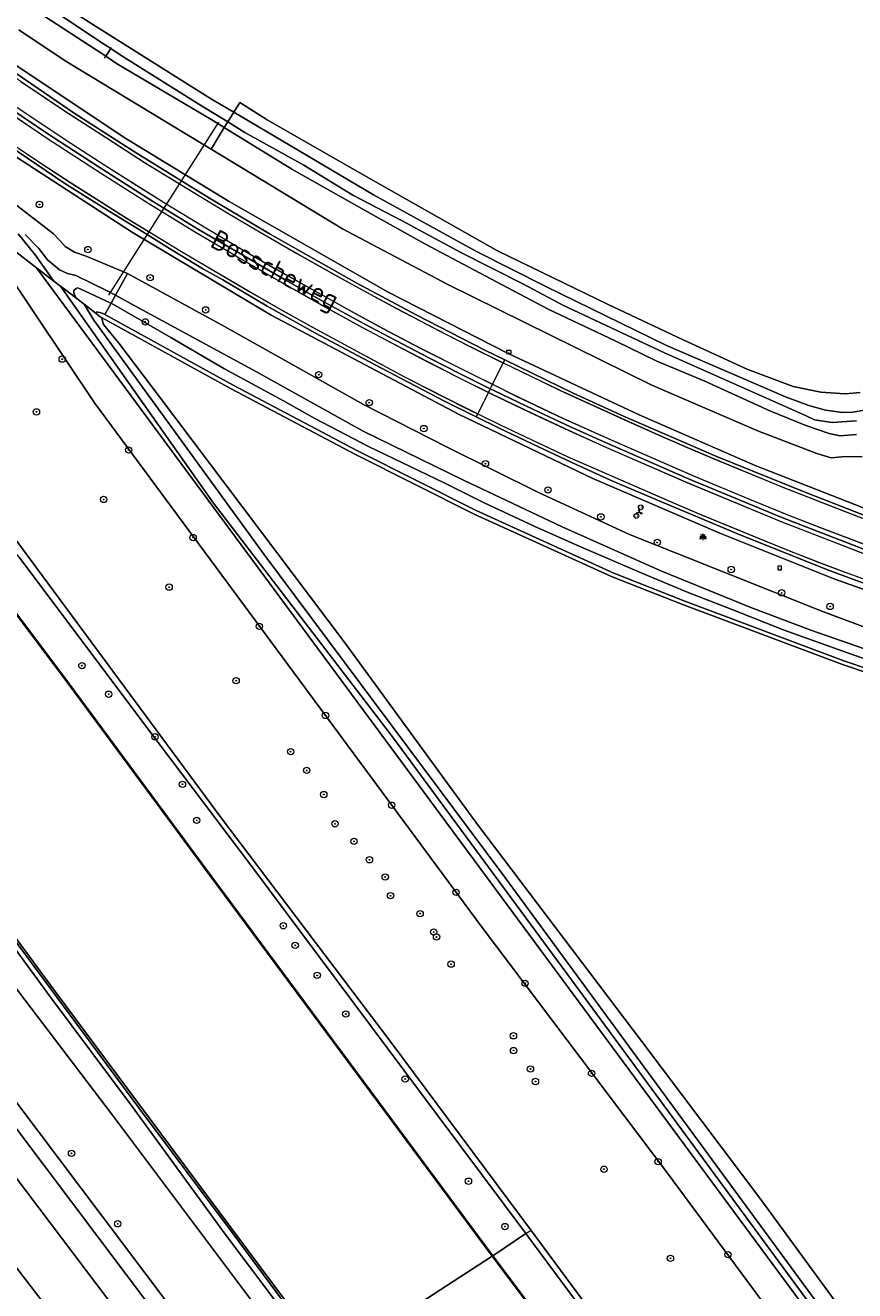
# Model space of a CAD drawing. Header units: metres. Extents: x 168032 to 180145, y 382923 to 399665.
# Tile 197 of 256: x 170911 to 171016, y 395844 to 396004. Entities that reach past the tile are written whole.
import ezdxf
from ezdxf.enums import TextEntityAlignment as Align

# ---------------------------------------------------------------- set-up
doc = ezdxf.new("R2010")
doc.units = ezdxf.units.M
doc.linetypes.add('VW-3-3_STREEP', pattern=[6, 3, -3])
doc.layers.get('0').update_dxf_attribs({"color": 8, "lineweight": 18})
for name, color, linetype, lineweight in [('B-WE-GK-BESCHOEIING_DAMWAND-G', 8, 'GK-BESCHOEIING', 18), ('B-WE-GR-BEPLANTING_CULTUUR_BOSPLANTSOEN-GV', 8, 'Continuous', 18), ('B-WE-GR-BOOM-S', 8, 'Continuous', 18), ('B-WE-GR-BOUWLAND-GV', 8, 'Continuous', 18), ('B-WE-GR-GRAS-GV', 8, 'Continuous', 18), ('B-WE-GW-TALUD_KRUIN-G', 8, 'Continuous', 18), ('B-WE-IE-MEUBILAIR_WEGMEUBILAIR-S', 8, 'Continuous', 25), ('B-WE-IE-MEUBILAIR_WEGMEUBILAIR_PAAL-S', 8, 'Continuous', 18), ('B-WE-IE-MEUBILAIR_WEGMEUBILAIR_VERKEERSBORD-S', 8, 'Continuous', 18), ('B-WE-IE-TERREINAFSCHEIDING_KUNSTMATIG_MUUR-GV', 8, 'Continuous', 18), ('B-WE-KL-ET_LS_OV_LICHTMAST-S', 8, 'Continuous', 18), ('B-WE-KW-KUNSTWERK_DUIKER-G', 8, 'Continuous', 18), ('B-WE-KW-KUNSTWERK_STUW-G', 8, 'Continuous', 18), ('B-WE-OG-TERREIN_CULTUURSCHEIDING-GV', 8, 'Continuous', 18), ('B-WE-OG-TOPOGRAFIE-T18', 8, 'Continuous', 18), ('B-WE-OG-WATER-GV', 8, 'Continuous', 18), ('B-WE-OG-WATER_SLOOT-GV', 8, 'Continuous', 18), ('B-WE-OG-WEG-GV', 8, 'Continuous', 18), ('B-WE-VH-VERHARDING_ASFALT-GV', 8, 'Continuous', 18), ('B-WE-VH-VERHARDING_GRASBETONSTEEN-GV', 8, 'Continuous', 18), ('B-WE-VW-MARKERING_LANGS_STREEP_33-G', 8, 'VW-3-3_STREEP', 13), ('B-WE-VW-MARKERING_LANGS_STREEP_DOORGETROKKEN_3X015-G', 8, 'Continuous', 13), ('B-WE-VW-MARKERING_PICTOGRAM-G', 8, 'Continuous', 18)]:
    doc.layers.add(name, color=color, linetype=linetype, lineweight=lineweight)
doc.styles.add('NLCS-ISO', font='NLCS-ISO.ttf')
doc.styles.add('NLCS-ISO-M200-T18', font='NLCS-ISO.ttf', dxfattribs={"height": 0.36})
doc.linetypes.add('GK-BESCHOEIING', pattern='A,30,-5,[1,NLCS.SHX,S=1,R=0,X=0,Y=0],-5', length=40)

# ---------------------------------------------------------------- blocks, each defined once
blk = doc.blocks.new('SIE-WEG_VERKEERSBORD-SO')
at = {"color": 0, "linetype": 'ByBlock', "lineweight": 18}
blk.add_lwpolyline([(-1.125, -1.125), (1.125, -1.125), (1.125, 1.125), (-1.125, 1.125)], close=True, dxfattribs=at)
at = {"color": 0, "linetype": 'ByBlock', "lineweight": 18, "style": 'NLCS-ISO'}
blk.add_text('vb', height=1.5, dxfattribs=at).set_placement((0, 0), align=Align.MIDDLE_CENTER)
blk = doc.blocks.new('SIE-WEG_VERKEERSBORD_WEGWIJZER-SO')
at = {"linetype": 'ByBlock', "lineweight": 18}
h = blk.add_hatch(color=0, dxfattribs=at)
h.dxf.hatch_style = 1
h.paths.add_polyline_path([(0.5, 1), (0, 2), (-0.5, 1)])
h = blk.add_hatch(color=0, dxfattribs=at)
h.dxf.hatch_style = 1
h.paths.add_polyline_path([(-1.38, -0.22), (-2, -1.15), (-0.88, -1.09)])
h = blk.add_hatch(color=0, dxfattribs=at)
h.dxf.hatch_style = 1
h.paths.add_polyline_path([(1.38, -0.22), (2, -1.15), (0.88, -1.09)])
at = {"color": 0, "linetype": 'ByBlock', "lineweight": 18}
for points in [[(-1.13, -0.65), (0, 0)], [(0, 1), (0, 0)], [(1.13, -0.65), (0, 0)]]:
    blk.add_lwpolyline(points, dxfattribs=at)
for points in [[(0.5, 1), (0, 2), (-0.5, 1)], [(-1.38, -0.22), (-2, -1.15), (-0.88, -1.09)], [(1.38, -0.22), (2, -1.15), (0.88, -1.09)]]:
    blk.add_lwpolyline(points, close=True, dxfattribs=at)
blk = doc.blocks.new('SKL-ET_OV_LICHTMAST-SO')
at = {"color": 0, "linetype": 'ByBlock', "lineweight": 18}
for points in [[(-1.25, 0), (-2, 0)], [(-1.41, 1.41), (-0.88, 0.88)], [(0, 2), (0, 1.25)], [(0.88, 0.88), (1.41, 1.41)], [(2, 0), (1.25, 0)], [(-1.41, -1.41), (-0.88, -0.88)], [(0, -1.25), (0, -2)], [(0.88, -0.88), (1.41, -1.41)]]:
    blk.add_lwpolyline(points, dxfattribs=at)
blk.add_circle((0, 0), 1, dxfattribs=at)
blk = doc.blocks.new('SIE-WEG_PAAL_VERKEERSBORD-SO')
at = {"color": 0, "linetype": 'ByBlock', "lineweight": 18}
blk.add_circle((0, 0), 1.5, dxfattribs=at)
at = {"color": 0, "linetype": 'ByBlock', "lineweight": 18, "style": 'NLCS-ISO'}
blk.add_text('vb', height=1.5, dxfattribs=at).set_placement((0, 0.13), align=Align.MIDDLE_CENTER)
blk = doc.blocks.new('SIE-WEG_PAAL_HECTOMETERPAAL-SO')
at = {"color": 0, "linetype": 'ByBlock', "lineweight": 18}
blk.add_lwpolyline([(-1.44375, -0.94375), (1.44375, -0.94375), (1.44375, 0.94375), (-1.44375, 0.94375)], close=True, dxfattribs=at)
at = {"color": 0, "linetype": 'ByBlock', "lineweight": 18, "style": 'NLCS-ISO'}
blk.add_text('hm', height=1.5, dxfattribs=at).set_placement((0, 0), align=Align.MIDDLE_CENTER)
at = {"style": 'NLCS-ISO'}
blk.add_attdef('WAARDE', (2.13125, -1.69375), '', height=1.5, dxfattribs=at)
blk = doc.blocks.new('SGR-BOOM_01-SO')
at = {"linetype": 'ByBlock', "lineweight": 18}
h = blk.add_hatch(color=0, dxfattribs=at)
h.dxf.hatch_style = 1
edge = h.paths.add_edge_path()
edge.add_arc((0, 0), 0.25, 0, 360)
at = {"color": 0, "linetype": 'ByBlock', "lineweight": 18}
for radius in [2, 0.25]:
    blk.add_circle((0, 0), radius, dxfattribs=at)

msp = doc.modelspace()

# ---------------------------------------------------------------- linework, layer by layer
at = {"layer": 'B-WE-GK-BESCHOEIING_DAMWAND-G', "flags": 128}
for points in [[(170871.488, 395982.546), (170873.873, 395979.187), (170878.743, 395972.214), (170883.938, 395964.464), (170889, 395957.76), (170901.04, 395941.648), (170916.888, 395920.541), (170935.524, 395895.285), (170954.82, 395869.299), (170970.209, 395848.523)], [(170970.249, 395848.469), (170973.016, 395844.783), (171011.011, 395793.953), (171049.789, 395742.203), (171084.724, 395695.068), (171120.387, 395646.966), (171162.877, 395589.565), (171191.042, 395551.674)]]:
    msp.add_lwpolyline(points, dxfattribs=at)
at = {"layer": 'B-WE-GR-BEPLANTING_CULTUUR_BOSPLANTSOEN-GV', "flags": 128}
for points in [[(171152.291, 395647.105), (171151.873, 395647.101), (171150.076, 395647.964), (171145.526, 395652.321), (171092.912, 395723.095), (171066.383, 395758.657), (170992.284, 395858.947), (170968.786, 395890.088), (170920.096, 395956.012), (170908.713, 395973.007), (170904.53, 395978.374), (170902.57, 395980.852)], [(170890.104, 395965.859), (170912.917, 395935.062), (170936.054, 395903.73), (170957.317, 395875.595), (170975.084, 395851.745), (170988.31, 395833.853), (171011.367, 395802.683), (171037.544, 395767.595), (171065.311, 395730.097), (171089.875, 395697.03), (171115.95, 395662.315), (171147.947, 395619.424), (171159.671, 395603.725)]]:
    msp.add_lwpolyline(points, dxfattribs=at)
at = {"layer": 'B-WE-GR-BOUWLAND-GV', "flags": 128}
for points in [[(170915.626, 396006.338), (170921.831, 396002.44), (170923.973, 396001.094), (170934.847, 395994.263), (170937.622, 395992.621), (170938.404, 395993.843), (170941.833, 395991.649), (170949.598, 395987.214), (170956.143, 395983.475), (170970.834, 395975.16), (170984.723, 395968.427), (170994.236, 395963.926), (171002.394, 395960.197), (171008.071, 395958.045), (171011.597, 395957.346), (171014.648, 395957.122), (171016.544, 395957.319)], [(171030.475, 395917.559), (171014.305, 395923.035), (170994.27, 395930.548), (170985.314, 395934.086), (170967.929, 395941.991), (170952.977, 395949.504), (170937.308, 395957.773), (170920.983, 395966.761), (170921.238, 395965.845), (170923.166, 395963.534), (170928.274, 395956.754), (170951.519, 395925.9), (170968.34, 395902.858), (170989.035, 395875.558), (171004.024, 395855.635), (171070.514, 395764.645)]]:
    msp.add_lwpolyline(points, dxfattribs=at)
at = {"layer": 'B-WE-GR-GRAS-GV', "flags": 128}
for points in [[(170910.6, 395936.549), (170926.704, 395915.1), (170939.891, 395897.574), (170963.378, 395866.118), (170974.42, 395851.352), (170975.084, 395851.745), (170957.317, 395875.595), (170936.054, 395903.73), (170912.917, 395935.062), (170890.104, 395965.859)], [(170901.082, 395941.676), (170916.928, 395920.571), (170935.564, 395895.315), (170954.86, 395869.329), (170970.249, 395848.553), (170974.42, 395851.352), (170963.378, 395866.118), (170939.891, 395897.574), (170926.704, 395915.1), (170910.6, 395936.549)], [(170904.907, 395889.172), (170922.347, 395866.253), (170943.159, 395838.525), (170943.743, 395837.639), (170948.956, 395834.805), (170936.533, 395851.251), (170924.84, 395867.365), (170914.554, 395881.14), (170902.984, 395896.931)]]:
    msp.add_lwpolyline(points, dxfattribs=at)
for points in [[(170948.956, 395834.805), (170949.288, 395835.478), (170937.425, 395851.462), (170925.663, 395867.189), (170915.213, 395881.307), (170903.569, 395897.033), (170893.228, 395911.028), (170886.478, 395920.214), (170886.56, 395919.361), (170892.521, 395910.964), (170902.984, 395896.931), (170914.554, 395881.14), (170924.84, 395867.365), (170936.533, 395851.251)], [(170970.249, 395848.553), (170973.056, 395844.813), (171011.051, 395793.983), (171049.829, 395742.233), (171084.764, 395695.098), (171120.427, 395646.996), (171162.917, 395589.595), (171191.082, 395551.704), (171195.332, 395554.649), (171179.497, 395575.762), (171158.037, 395604.562), (171132.56, 395638.97), (171115.614, 395661.577), (171090.391, 395695.111), (171074.492, 395716.686), (171063.498, 395731.722), (171041.539, 395761.02), (171020.38, 395789.385), (171001.244, 395815.148), (170974.42, 395851.352)], [(170974.42, 395851.352), (171001.244, 395815.148), (171020.38, 395789.385), (171041.539, 395761.02), (171063.498, 395731.722), (171074.492, 395716.686), (171090.391, 395695.111), (171115.614, 395661.577), (171132.56, 395638.97), (171158.037, 395604.562), (171179.497, 395575.762), (171195.332, 395554.649), (171195.974, 395555.004), (171176.874, 395580.688), (171159.671, 395603.725), (171147.947, 395619.424), (171115.95, 395662.315), (171089.875, 395697.03), (171065.311, 395730.097), (171037.544, 395767.595), (171011.367, 395802.683), (170988.31, 395833.853), (170975.084, 395851.745)]]:
    msp.add_lwpolyline(points, close=True, dxfattribs=at)
at = {"layer": 'B-WE-GW-TALUD_KRUIN-G', "flags": 128}
for points in [[(170974.42, 395851.352), (170963.378, 395866.118), (170939.891, 395897.574), (170926.704, 395915.1), (170910.6, 395936.549), (170904.184, 395944.267), (170890.795, 395961.964), (170881.278, 395975.658), (170875.32, 395984.717), (170874.984, 395985.179)], [(171195.332, 395554.649), (171179.497, 395575.762), (171158.037, 395604.562), (171132.56, 395638.97), (171115.614, 395661.577), (171090.391, 395695.111), (171074.492, 395716.686), (171063.498, 395731.722), (171041.539, 395761.02), (171020.38, 395789.385), (171001.244, 395815.148), (170974.42, 395851.352)]]:
    msp.add_lwpolyline(points, dxfattribs=at)
at = {"layer": 'B-WE-IE-TERREINAFSCHEIDING_KUNSTMATIG_MUUR-GV', "flags": 128}
for points in [[(170871.4, 395982.594), (170871.423, 395982.551), (170873.832, 395979.158), (170878.702, 395972.186), (170883.897, 395964.435), (170888.96, 395957.73), (170901, 395941.618), (170916.848, 395920.511), (170935.484, 395895.255), (170954.78, 395869.269), (170970.169, 395848.493), (170970.249, 395848.553), (170954.86, 395869.329), (170935.564, 395895.315), (170916.928, 395920.571), (170901.082, 395941.676), (170889.04, 395957.79), (170883.979, 395964.493), (170878.784, 395972.242), (170873.914, 395979.216), (170871.532, 395982.57)], [(170885.722, 395921.22), (170886.478, 395920.214), (170893.228, 395911.028), (170903.569, 395897.033), (170915.213, 395881.307), (170925.663, 395867.189), (170937.425, 395851.462), (170949.288, 395835.478), (170949.546, 395835.374), (170949.804, 395835.271), (170937.285, 395852.093), (170925.503, 395867.915), (170915.157, 395881.842), (170904.117, 395896.805), (170893.11, 395911.74), (170886.475, 395920.717), (170881.949, 395926.657), (170881.892, 395926.236)], [(170970.169, 395848.493), (170972.976, 395844.753), (171010.971, 395793.923), (171049.749, 395742.173), (171084.684, 395695.038), (171120.347, 395646.936), (171162.837, 395589.535), (171191.002, 395551.644), (171191.082, 395551.704), (171162.917, 395589.595), (171120.427, 395646.996), (171084.764, 395695.098), (171049.829, 395742.233), (171011.051, 395793.983), (170973.056, 395844.813), (170970.249, 395848.553)]]:
    msp.add_lwpolyline(points, close=True, dxfattribs=at)
at = {"layer": 'B-WE-KW-KUNSTWERK_DUIKER-G', "flags": 128}
msp.add_lwpolyline([(170935.718, 395991.359), (170921.844, 395969.555)], dxfattribs=at)
at = {"layer": 'B-WE-KW-KUNSTWERK_STUW-G', "flags": 128}
msp.add_lwpolyline([(170921.358, 395999.417), (170922.231, 396000.778)], dxfattribs=at)
at = {"layer": 'B-WE-OG-TERREIN_CULTUURSCHEIDING-GV', "flags": 128}
for points in [[(170891.35, 395892.976), (170929.131, 395842.811), (170939.303, 395829.487), (170960, 395801.807), (170970.055, 395788.243), (170990.988, 395759.886), (171012.451, 395731.663), (171021.143, 395720.443), (171033.605, 395704.041), (171054.275, 395676.41), (171086.823, 395632.931), (171104.845, 395608.933), (171124.002, 395582.964)], [(171048.443, 395697.958), (171021.112, 395734.562), (170993.833, 395771.09), (170965.928, 395808.798), (170947.19, 395832.408), (170943.743, 395837.639), (170943.159, 395838.525), (170922.347, 395866.253), (170904.907, 395889.172)]]:
    msp.add_lwpolyline(points, dxfattribs=at)
at = {"layer": 'B-WE-OG-WATER-GV', "flags": 128}
for points in [[(170904.117, 395896.805), (170915.157, 395881.842), (170925.503, 395867.915), (170937.285, 395852.093), (170949.804, 395835.271), (170970.169, 395848.493), (170954.78, 395869.269), (170935.484, 395895.255), (170916.848, 395920.511), (170901, 395941.618)], [(171191.002, 395551.644), (171162.837, 395589.535), (171120.347, 395646.936), (171084.684, 395695.038), (171049.749, 395742.173), (171010.971, 395793.923), (170972.976, 395844.753), (170970.169, 395848.493), (170949.804, 395835.271), (170961.771, 395819.237), (170972.768, 395804.321), (170985.333, 395787.318), (170997.218, 395771.351), (171009.089, 395755.376), (171021.809, 395738.224), (171035.137, 395720.218), (171047.728, 395703.261), (171058.89, 395688.228), (171070.881, 395672.098), (171084.144, 395654.216), (171098.255, 395635.178), (171109.983, 395619.429), (171122.73, 395602.295), (171135.995, 395584.364)]]:
    msp.add_lwpolyline(points, dxfattribs=at)
at = {"layer": 'B-WE-OG-WATER_SLOOT-GV', "flags": 128}
for points in [[(170921.521, 395999.671), (170922.131, 396000.622), (170920.89, 396001.44), (170913.298, 396006.505), (170912.93, 396006.462), (170912.676, 396006.266), (170912.566, 396005.94), (170912.635, 396005.631), (170913.001, 396005.197), (170920.323, 396000.469)], [(170921.521, 395999.671), (170922.882, 395998.763), (170935.066, 395991.512), (170936.436, 395990.666), (170936.874, 395991.389), (170933.251, 395993.61), (170923.457, 395999.747), (170922.131, 396000.622)], [(170917.51, 395970.157), (170917.477, 395969.754), (170917.8, 395969.225), (170917.892, 395969.098), (170918.78, 395968.416), (170920.303, 395967.248), (170920.382, 395967.45), (170921.065, 395967.287), (170921.391, 395967.107), (170922.178, 395968.538), (170922.139, 395968.561), (170918.904, 395970.067), (170917.992, 395970.473), (170917.797, 395970.416)]]:
    msp.add_lwpolyline(points, close=True, dxfattribs=at)
for points in [[(170913.298, 396006.505), (170920.89, 396001.44), (170922.131, 396000.622), (170923.457, 395999.747), (170933.251, 395993.61), (170936.874, 395991.389), (170937.622, 395992.621), (170934.847, 395994.263), (170923.973, 396001.094), (170921.831, 396002.44), (170915.626, 396006.338)], [(170910.544, 396003.005), (170916.41, 395999.091), (170933.523, 395988.706), (170934.783, 395987.941), (170936.436, 395990.666), (170935.066, 395991.512), (170922.882, 395998.763), (170921.521, 395999.671), (170920.323, 396000.469), (170913.001, 396005.197)], [(171016.055, 395953.71), (171012.993, 395953.507), (171010.785, 395953.864), (171009.639, 395954.404), (170991.891, 395962.297), (170979.093, 395968.298), (170974.134, 395970.961), (170966.226, 395974.922), (170958.831, 395978.922), (170952.623, 395982.17), (170946.457, 395985.928), (170939.03, 395990.067), (170936.874, 395991.389), (170936.436, 395990.666), (170944.928, 395985.414), (170954.092, 395980.282), (170961.71, 395976.033), (170968.571, 395972.372), (170977.213, 395967.78), (170985.681, 395963.806), (170990.919, 395961.249), (170996.949, 395958.734), (171005.153, 395954.979), (171009.699, 395953.131), (171012.613, 395952.145), (171014.003, 395951.833), (171016.053, 395952.024)], [(171017.074, 395955.078), (171015.596, 395954.81), (171014.293, 395954.775), (171012.18, 395955.054), (171010.068, 395955.672), (171007.119, 395956.748), (170992.048, 395963.262), (170976.952, 395970.634), (170968.211, 395975.073), (170955.217, 395982.208), (170937.622, 395992.621), (170936.874, 395991.389), (170939.03, 395990.067), (170946.457, 395985.928), (170952.623, 395982.17), (170958.831, 395978.922), (170966.226, 395974.922), (170974.134, 395970.961), (170979.093, 395968.298), (170991.891, 395962.297), (171009.639, 395954.404), (171010.785, 395953.864), (171012.993, 395953.507), (171016.055, 395953.71)], [(171016.053, 395952.024), (171014.003, 395951.833), (171012.613, 395952.145), (171009.699, 395953.131), (171005.153, 395954.979), (170996.949, 395958.734), (170990.919, 395961.249), (170985.681, 395963.806), (170977.213, 395967.78), (170968.571, 395972.372), (170961.71, 395976.033), (170954.092, 395980.282), (170944.928, 395985.414), (170936.436, 395990.666), (170934.783, 395987.941), (170951.32, 395977.912), (170964.577, 395970.885), (170990.289, 395958.243), (171003.724, 395952.437), (171011.082, 395949.627), (171012.888, 395949.064), (171014.202, 395949.214), (171016.769, 395949.233)], [(170911.372, 395977.207), (170913.063, 395975.456), (170914.174, 395974.004), (170915.68, 395972.737), (170916.703, 395972.272), (170917.732, 395972.057), (170919.635, 395971.111), (170921.761, 395970.086), (170922.737, 395969.552), (170924.234, 395972.273), (170919.033, 395974.472), (170917.576, 395974.976), (170916.415, 395975.682), (170915.711, 395976.438), (170914.929, 395977.285), (170899.136, 395989.454)], [(170904.498, 395979.373), (170912.797, 395973.007), (170914.979, 395971.333), (170912.616, 395974.638), (170910.496, 395977.269)], [(170910.496, 395977.269), (170912.616, 395974.638), (170914.979, 395971.333), (170915.809, 395970.696), (170917.138, 395969.677), (170917.892, 395969.098), (170917.8, 395969.225), (170917.477, 395969.754), (170917.51, 395970.157), (170917.797, 395970.416), (170917.992, 395970.473), (170918.904, 395970.067), (170922.139, 395968.561), (170922.178, 395968.538), (170922.737, 395969.552), (170921.761, 395970.086), (170919.635, 395971.111), (170917.732, 395972.057), (170916.703, 395972.272), (170915.68, 395972.737), (170914.174, 395974.004), (170913.063, 395975.456), (170911.372, 395977.207)], [(171031.052, 395814.145), (171007.962, 395845.511), (170979.598, 395884.097), (170957.642, 395913.912), (170935.096, 395943.378), (170915.809, 395970.696), (170914.979, 395971.333), (170912.797, 395973.007), (171149.78, 395652.173)], [(171026.839, 395924.101), (171011.696, 395929.747), (170987.47, 395939.422), (170976.004, 395944.684), (170964.529, 395950.431), (170953.965, 395955.808), (170936.451, 395965.612), (170924.234, 395972.273), (170922.737, 395969.552), (170924.713, 395968.471), (170940.504, 395959.91), (170953.952, 395952.427), (170966.575, 395946.252), (170979.017, 395940.388), (170991.441, 395934.844), (171002.774, 395930.203), (171010.314, 395927.355), (171021.657, 395923.403)], [(171017.808, 395833.5), (170971.403, 395896.73), (170941.401, 395936.953), (170920.003, 395966.421), (170918.78, 395968.416), (170917.892, 395969.098), (170917.138, 395969.677), (170915.809, 395970.696), (170935.096, 395943.378), (170957.642, 395913.912), (170979.598, 395884.097), (171007.962, 395845.511), (171031.052, 395814.145)], [(171021.657, 395923.403), (171010.314, 395927.355), (171002.774, 395930.203), (170991.441, 395934.844), (170979.017, 395940.388), (170966.575, 395946.252), (170953.952, 395952.427), (170940.504, 395959.91), (170924.713, 395968.471), (170922.737, 395969.552), (170922.178, 395968.538), (170929.692, 395964.223), (170936.376, 395960.341), (170943.903, 395956.236), (170947.838, 395954.024), (170954.708, 395950.471), (170964.147, 395945.916), (170969.191, 395943.403), (170975.452, 395940.454), (170981.234, 395937.917), (170989.257, 395934.458), (170994.639, 395932.206), (171000.484, 395929.901), (171006.965, 395927.362), (171014.944, 395924.485), (171019.631, 395922.884)], [(171070.514, 395764.645), (171004.024, 395855.635), (170989.035, 395875.558), (170968.34, 395902.858), (170951.519, 395925.9), (170928.274, 395956.754), (170923.166, 395963.534), (170921.238, 395965.845), (170920.983, 395966.761), (170920.824, 395966.849), (170920.303, 395967.248), (170918.78, 395968.416), (170920.003, 395966.421), (170941.401, 395936.953), (170971.403, 395896.73), (171017.808, 395833.5)], [(171019.631, 395922.884), (171014.944, 395924.485), (171006.965, 395927.362), (171000.484, 395929.901), (170994.639, 395932.206), (170989.257, 395934.458), (170981.234, 395937.917), (170975.452, 395940.454), (170969.191, 395943.403), (170964.147, 395945.916), (170954.708, 395950.471), (170947.838, 395954.024), (170943.903, 395956.236), (170936.376, 395960.341), (170929.692, 395964.223), (170922.178, 395968.538), (170921.391, 395967.107), (170937.546, 395958.213), (170953.206, 395949.949), (170968.144, 395942.442), (170985.51, 395934.547), (170994.45, 395931.014), (171014.473, 395923.506), (171030.629, 395918.035)], [(170969.881, 395765.852), (170922.11, 395831.608), (170883.763, 395881.498)]]:
    msp.add_lwpolyline(points, dxfattribs=at)
at = {"layer": 'B-WE-OG-WEG-GV', "flags": 128}
for points in [[(171016.769, 395949.233), (171014.202, 395949.214), (171012.888, 395949.064), (171011.082, 395949.627), (171003.724, 395952.437), (170990.289, 395958.243), (170964.577, 395970.885), (170951.32, 395977.912), (170934.783, 395987.941), (170933.523, 395988.706), (170916.41, 395999.091), (170910.544, 396003.005)], [(170909.923, 395998.691), (170923.828, 395989.437), (170937.035, 395981.345), (170957.069, 395969.944), (170972.198, 395962.199), (170988.695, 395954.465), (171003.306, 395948.108), (171017.78, 395942.442)], [(171016.544, 395957.319), (171014.648, 395957.122), (171011.597, 395957.346), (171008.071, 395958.045), (171002.394, 395960.197), (170994.236, 395963.926), (170984.723, 395968.427), (170970.834, 395975.16), (170956.143, 395983.475), (170949.598, 395987.214), (170941.833, 395991.649), (170938.404, 395993.843), (170937.622, 395992.621), (170955.217, 395982.208), (170968.211, 395975.073), (170976.952, 395970.634), (170992.048, 395963.262), (171007.119, 395956.748), (171010.068, 395955.672), (171012.18, 395955.054), (171014.293, 395954.775), (171015.596, 395954.81), (171017.074, 395955.078)], [(170899.136, 395989.454), (170914.929, 395977.285), (170915.711, 395976.438), (170916.415, 395975.682), (170917.576, 395974.976), (170919.033, 395974.472), (170924.234, 395972.273), (170936.451, 395965.612), (170953.965, 395955.808), (170964.529, 395950.431), (170976.004, 395944.684), (170987.47, 395939.422), (171011.696, 395929.747), (171026.839, 395924.101)], [(171028.226, 395928.474), (171013.36, 395933.786), (170998.85, 395939.598), (170982.856, 395946.482), (170966.043, 395954.513), (170942.341, 395967.059), (170924.737, 395977.525), (170906.022, 395989.68)], [(171160.411, 395729.458), (171158.112, 395730.18), (171155.592, 395730.733), (171151.96, 395730.901), (171151.516, 395730.938), (171151.414, 395727.16), (171151.682, 395727.84), (171152.157, 395729.047), (171153.313, 395729.596), (171155.459, 395729.645), (171156.809, 395729.254), (171157.288, 395727.902), (171157.391, 395726.617), (171156.746, 395710.983), (171155.678, 395685.124), (171154.542, 395653.873), (171154.441, 395653.009), (171154.017, 395652.127), (171153.054, 395651.389), (171151.561, 395651.181), (171150.588, 395651.522), (171149.78, 395652.173), (170912.797, 395973.007), (170904.498, 395979.373)], [(170908.713, 395973.007), (170920.096, 395956.012), (170968.786, 395890.088), (170992.284, 395858.947), (171066.383, 395758.657), (171092.912, 395723.095), (171145.526, 395652.321), (171150.076, 395647.964), (171151.873, 395647.101), (171152.291, 395647.105)], [(171030.629, 395918.035), (171014.473, 395923.506), (170994.45, 395931.014), (170985.51, 395934.547), (170968.144, 395942.442), (170953.206, 395949.949), (170937.546, 395958.213), (170921.391, 395967.107), (170921.065, 395967.287), (170920.382, 395967.45), (170920.303, 395967.248), (170920.824, 395966.849), (170920.983, 395966.761), (170937.308, 395957.773), (170952.977, 395949.504), (170967.929, 395941.991), (170985.314, 395934.086), (170994.27, 395930.548), (171014.305, 395923.035), (171030.475, 395917.559)], [(170957.536, 395795.719), (170889.054, 395886.343), (170883.56, 395894.118), (170877.764, 395902.053), (170872.109, 395909.802)], [(171124.002, 395582.964), (171104.845, 395608.933), (171086.823, 395632.931), (171054.275, 395676.41), (171033.605, 395704.041), (171021.143, 395720.443), (171012.451, 395731.663), (170990.988, 395759.886), (170970.055, 395788.243), (170960, 395801.807), (170939.303, 395829.487), (170929.131, 395842.811), (170891.35, 395892.976)], [(170889.751, 395891.785), (170927.542, 395841.606), (170937.712, 395828.285), (170958.401, 395800.616), (170968.452, 395787.057), (170989.392, 395758.69), (171010.869, 395730.449), (171019.561, 395719.229), (171032.013, 395702.841), (171052.678, 395675.216), (171085.228, 395631.735), (171103.245, 395607.742), (171122.413, 395581.759)], [(170883.763, 395881.498), (170922.11, 395831.608), (170969.881, 395765.852), (170994.075, 395734.846)]]:
    msp.add_lwpolyline(points, dxfattribs=at)
at = {"layer": 'B-WE-VH-VERHARDING_ASFALT-GV', "flags": 128}
for points in [[(170906.174, 395995.292), (170914.452, 395989.705), (170921.125, 395985.385), (170927.209, 395981.516), (170933.171, 395977.853), (170938.251, 395974.893), (170944.008, 395971.55), (170948.993, 395968.739), (170954.059, 395965.96), (170958.055, 395963.841), (170962.3, 395961.604), (170966.307, 395959.581), (170969.937, 395957.763), (170970.218, 395958.329), (170971.562, 395961.03), (170971.757, 395961.421), (170969.251, 395962.637), (170960.598, 395967.077), (170953.152, 395971.079), (170942.206, 395977.247), (170934.558, 395981.782), (170925.116, 395987.629), (170917.549, 395992.473), (170907.628, 395999.257)], [(170906.902, 395990.017), (170916.367, 395983.618), (170922.065, 395980.048), (170926.173, 395977.521), (170929.863, 395975.237), (170933.815, 395972.851), (170936.237, 395971.474), (170941.823, 395968.175), (170947.938, 395964.793), (170953.204, 395961.948), (170957.817, 395959.544), (170964.181, 395956.194), (170968.174, 395954.221), (170968.365, 395954.605), (170969.705, 395957.298), (170969.937, 395957.763), (170966.307, 395959.581), (170962.3, 395961.604), (170958.055, 395963.841), (170954.059, 395965.96), (170948.993, 395968.739), (170944.008, 395971.55), (170938.251, 395974.893), (170933.171, 395977.853), (170927.209, 395981.516), (170921.125, 395985.385), (170914.452, 395989.705), (170906.174, 395995.292)], [(171019.243, 395940.984), (171009.669, 395944.682), (170998.34, 395949.286), (170986.726, 395954.315), (170980.379, 395957.236), (170971.757, 395961.421), (170971.562, 395961.03), (170970.218, 395958.329), (170969.937, 395957.763), (170970.469, 395957.497), (170975.379, 395955.151), (170980.051, 395952.974), (170984.85, 395950.812), (170994.899, 395946.429), (171006.679, 395941.545), (171017.402, 395937.394)], [(171017.402, 395937.394), (171006.679, 395941.545), (170994.899, 395946.429), (170984.85, 395950.812), (170980.051, 395952.974), (170975.379, 395955.151), (170970.469, 395957.497), (170969.937, 395957.763), (170969.705, 395957.298), (170968.365, 395954.605), (170968.174, 395954.221), (170971.08, 395952.786), (170976.015, 395950.441), (170980.771, 395948.211), (170985.479, 395946.104), (170991.013, 395943.719), (171000.976, 395939.536), (171012.404, 395934.949), (171014.341, 395934.255), (171021.51, 395931.608)], [(170872.109, 395909.802), (170877.764, 395902.053), (170883.56, 395894.118), (170889.054, 395886.343), (170957.536, 395795.719)], [(171103.245, 395607.742), (171085.228, 395631.735), (171052.678, 395675.216), (171032.013, 395702.841), (171019.561, 395719.229), (171010.869, 395730.449), (170989.392, 395758.69), (170968.452, 395787.057), (170958.401, 395800.616), (170937.712, 395828.285), (170927.542, 395841.606), (170889.751, 395891.785)]]:
    msp.add_lwpolyline(points, dxfattribs=at)
at = {"layer": 'B-WE-VH-VERHARDING_GRASBETONSTEEN-GV', "flags": 128}
for points in [[(170907.628, 395999.257), (170917.549, 395992.473), (170925.116, 395987.629), (170934.558, 395981.782), (170942.206, 395977.247), (170953.152, 395971.079), (170960.598, 395967.077), (170969.251, 395962.637), (170971.757, 395961.421), (170980.379, 395957.236), (170986.726, 395954.315), (170998.34, 395949.286), (171009.669, 395944.682), (171019.243, 395940.984)], [(171017.78, 395942.442), (171003.306, 395948.108), (170988.695, 395954.465), (170972.198, 395962.199), (170957.069, 395969.944), (170937.035, 395981.345), (170923.828, 395989.437), (170909.923, 395998.691)], [(171021.51, 395931.608), (171014.341, 395934.255), (171012.404, 395934.949), (171000.976, 395939.536), (170991.013, 395943.719), (170985.479, 395946.104), (170980.771, 395948.211), (170976.015, 395950.441), (170971.08, 395952.786), (170968.174, 395954.221), (170964.181, 395956.194), (170957.817, 395959.544), (170953.204, 395961.948), (170947.938, 395964.793), (170941.823, 395968.175), (170936.237, 395971.474), (170933.815, 395972.851), (170929.863, 395975.237), (170926.173, 395977.521), (170922.065, 395980.048), (170916.367, 395983.618), (170906.902, 395990.017)], [(170906.022, 395989.68), (170924.737, 395977.525), (170942.341, 395967.059), (170966.043, 395954.513), (170982.856, 395946.482), (170998.85, 395939.598), (171013.36, 395933.786), (171028.226, 395928.474)]]:
    msp.add_lwpolyline(points, dxfattribs=at)
at = {"layer": 'B-WE-VW-MARKERING_LANGS_STREEP_33-G', "const_width": 0.15, "flags": 128}
for points in [[(168663.566, 398966.886), (168663.81, 398966.56), (168683.85, 398939.574), (168687.432, 398934.773), (168695.741, 398923.634), (168699.311, 398918.865), (168714.149, 398898.866), (168723.248, 398886.636), (168723.682, 398886.053), (168742.75, 398860.403), (168753.118, 398846.445), (168767.915, 398826.525), (168792.24, 398793.869), (168803.712, 398778.624), (168813.371, 398765.968), (168830.183, 398743.936), (168843.488, 398726.745), (168852.649, 398715.025), (168877.24, 398683.884), (168888.579, 398669.651), (168892.719, 398664.47), (168905.625, 398648.318), (168906.641, 398647.047), (168927.897, 398620.319), (168936.737, 398609.262), (168949.567, 398593.214), (168958.627, 398581.408), (168964.598, 398573.497), (168967.397, 398569.764), (168971.082, 398564.85), (168980.716, 398551.889), (168997.466, 398529.481), (169020.107, 398499.13), (169027.204, 398489.639), (169040.743, 398471.536), (169055.497, 398451.74), (169064.014, 398440.301), (169075.759, 398424.518), (169082.66, 398414.941), (169086.679, 398409.348), (169087.311, 398408.468), (169092.79, 398400.638), (169098.778, 398392.051), (169106.428, 398380.731), (169114.846, 398368.191), (169121.749, 398357.562), (169133.195, 398339.355), (169141.533, 398326.011), (169145.725, 398319.301), (169149.518, 398313.332), (169154.381, 398305.894), (169162.28, 398293.82), (169172.849, 398278.255), (169181.899, 398265.168), (169190.992, 398252.297), (169197.693, 398243.037), (169200.047, 398239.783), (169208.094, 398228.624), (169208.928, 398227.502), (169234.512, 398193.198), (169257.271, 398162.637), (169261.584, 398156.846), (169290.08, 398118.618), (169317.014, 398082.462), (169318.161, 398080.923), (169347.085, 398042.016), (169376.591, 398002.446), (169376.738, 398002.249), (169387.316, 397987.87), (169405.092, 397964.157), (169431.093, 397929.085), (169436.401, 397922.002), (169454.996, 397897.188), (169462.891, 397886.418), (169481.262, 397861.858), (169496.183, 397841.843), (169510.418, 397822.748), (169541.436, 397781.099), (169544.236, 397777.323), (169555.897, 397761.614), (169558.309, 397758.365), (169583.433, 397724.619), (169610.915, 397687.701), (169615.6, 397681.412), (169636.811, 397652.94), (169661.863, 397619.325), (169675.414, 397601.121), (169699.118, 397569.28), (169707.001, 397558.756), (169730.636, 397527.013), (169735.107, 397521.017), (169759.476, 397488.338), (169788.453, 397449.474), (169794.886, 397440.863), (169813.184, 397416.368), (169846.164, 397372.145), (169854.679, 397360.703), (169869.635, 397340.607), (169888.976, 397314.746), (169914.022, 397281.158), (169914.469, 397280.558), (169939.822, 397246.505), (169965.388, 397212.257), (169974.243, 397200.401), (169992.585, 397175.838), (170016.232, 397144.17), (170034.08, 397120.254), (170043.871, 397107.135), (170066.82, 397076.416), (170093.903, 397040.116), (170099.716, 397032.324), (170136.639, 396982.806), (170153.695, 396959.983), (170161.325, 396949.774), (170183.597, 396919.921), (170186.927, 396915.458), (170201.768, 396895.572), (170213.485, 396879.837), (170227.432, 396861.106), (170250.932, 396829.4), (170273.171, 396799.402), (170280.372, 396789.69), (170311.618, 396747.553), (170332.654, 396719.212), (170342.266, 396706.261), (170369.994, 396668.866), (170392.219, 396638.887), (170399.965, 396628.439), (170446.363, 396565.937), (170451.819, 396558.585), (170507.845, 396483.096), (170511.435, 396478.26), (170532.772, 396449.523), (170545.638, 396432.139), (170571.007, 396397.972), (170586.183, 396377.533), (170622.215, 396328.908), (170630.602, 396317.647), (170658.825, 396279.748), (170690.197, 396237.381), (170706.119, 396215.879), (170713.852, 396205.474), (170730.677, 396182.821), (170749.618, 396157.277), (170749.786, 396157.05), (170765.931, 396135.308), (170783.952, 396111.136), (170795.393, 396096.255), (170804.923, 396084.278), (170809.65, 396078.605), (170810.613, 396077.489), (170817.941, 396069.001), (170823.912, 396062.46), (170832.116, 396053.815), (170841.517, 396044.402), (170845.278, 396040.768), (170850.273, 396035.941), (170860.435, 396026.758), (170867.773, 396020.427), (170873.441, 396015.72), (170877.137, 396012.705), (170881.628, 396009.164), (170883.666, 396007.579), (170885.828, 396005.898), (170888.017, 396004.135), (170892.16, 396001.068), (170895.983, 395998.282), (170901.608, 395994.19), (170904.467, 395992.185), (170907.159, 395990.312), (170910.575, 395988.028), (170914.084, 395985.696), (170916.921, 395983.855), (170924.126, 395979.278), (170931.247, 395974.933), (170939.669, 395969.992), (170943.679, 395967.677), (170948.077, 395965.225), (170954.15, 395961.955), (170959.149, 395959.255), (170963.48, 395957.059), (170967.805, 395954.88), (170968.365, 395954.605), (170971.255, 395953.183), (170979.619, 395949.224), (170992.329, 395943.677), (170996.413, 395941.934), (171004.533, 395938.605), (171007.746, 395937.293), (171011.116, 395935.986), (171014.497, 395934.704), (171020.635, 395932.461), (171028.566, 395929.684), (171028.606, 395929.671), (171038.896, 395926.327), (171046.631, 395923.895), (171057.694, 395920.724), (171062.665, 395919.423), (171070.829, 395917.286), (171081.369, 395914.755), (171099.481, 395910.816), (171109.782, 395908.686), (171116.95, 395907.326), (171122.191, 395906.488)], [(168872.862, 398744.911), (168867.511, 398740.853), (168866.174, 398739.557), (168865.139, 398738.147), (168863.995, 398736.269), (168863.31, 398734.65), (168862.847, 398733.092), (168862.535, 398730.957), (168862.445, 398729.166), (168862.651, 398727.359), (168863.139, 398725.292), (168863.722, 398723.648), (168864.417, 398722.263), (168865.506, 398720.63), (168865.676, 398720.4), (168871.092, 398712.947), (168892.382, 398684.479), (168906.721, 398665.167), (168908.883, 398662.019), (168912.202, 398657.017), (168913.747, 398654.463), (168915.441, 398651.542), (168916.262, 398650.122), (168919.355, 398643.711), (168919.765, 398642.991), (168920.574, 398641.569), (168922.57, 398638.795), (168935.498, 398622.492), (168942.518, 398613.668), (168945.898, 398609.418), (168953.332, 398600.037), (168960.906, 398590.321), (168972.1, 398575.404), (168973.08, 398574.095), (168995.607, 398544.016), (169018.662, 398513.067), (169032.955, 398493.928), (169041.54, 398482.432), (169062.21, 398454.726), (169068.825, 398445.835), (169076.325, 398435.82), (169082.116, 398427.91), (169092.208, 398413.936), (169092.517, 398413.497), (169098.557, 398404.93), (169103.368, 398397.977), (169105.68, 398394.623), (169110.596, 398387.475), (169114.719, 398381.287), (169118.722, 398375.336), (169125.285, 398365.395), (169132.188, 398354.435), (169140.888, 398340.515), (169147.599, 398329.799), (169147.956, 398329.228), (169158.87, 398312.153), (169166.877, 398299.929), (169171.926, 398292.333), (169177.049, 398284.792), (169180.331, 398279.965), (169188.671, 398267.998), (169199.171, 398253.088), (169203.439, 398247.175), (169206.255, 398243.275), (169214.655, 398231.865), (169248.234, 398186.748), (169262.986, 398166.892), (169268.888, 398158.948), (169290.465, 398130.043), (169313.989, 398098.397), (169322.705, 398086.714), (169323.287, 398085.934), (169335.66, 398069.42), (169370.066, 398023.094), (169377.616, 398013.013), (169382.465, 398006.502), (169391.459, 397994.423), (169399.175, 397984.033), (169435.816, 397934.889), (169442.207, 397926.304), (169470.957, 397887.69), (169501.929, 397846.123), (169503.057, 397844.61), (169549.566, 397782.164), (169561.672, 397765.916), (169581.135, 397739.794), (169602.052, 397711.716), (169621.414, 397685.733), (169625.361, 397680.437), (169647.849, 397650.202), (169672.56, 397616.932), (169681.15, 397605.392), (169694.066, 397588.039), (169714.472, 397560.7), (169740.509, 397525.791), (169740.865, 397525.312), (169765.417, 397492.323), (169790.311, 397458.895), (169800.587, 397445.128), (169812.861, 397428.684), (169833.328, 397401.198), (169855.645, 397371.347), (169860.404, 397364.966), (169874.944, 397345.472), (169904.446, 397305.926), (169920.179, 397284.825), (169939.359, 397259.102), (169973.562, 397213.251), (169979.972, 397204.658), (170018.909, 397152.464), (170039.795, 397124.517), (170045.076, 397117.45), (170072.649, 397080.573), (170099.619, 397044.386), (170100.498, 397043.208), (170125.708, 397009.417), (170156.78, 396967.881), (170159.468, 396964.276), (170159.502, 396964.231), (170181.811, 396934.31), (170189.352, 396924.191), (170207.053, 396900.439), (170219.212, 396884.086), (170249.634, 396843.172), (170278.916, 396803.664), (170287.287, 396792.369), (170317.789, 396751.292), (170335.278, 396727.741), (170338.419, 396723.509), (170346.038, 396713.244), (170372.048, 396678.125), (170375.827, 396673.025), (170397.967, 396643.159), (170402.616, 396636.887), (170436.313, 396591.523), (170457.574, 396562.87), (170472.908, 396542.204), (170511.334, 396490.406), (170517.189, 396482.535), (170538.225, 396454.254), (170572.359, 396408.153), (170576.752, 396402.237), (170615.457, 396350.112), (170636.386, 396321.944), (170646.914, 396307.774), (170684.112, 396257.665), (170695.974, 396241.653), (170710.274, 396222.349), (170735.007, 396189.04), (170755.17, 396161.812), (170755.529, 396161.327), (170774.778, 396135.315), (170793.8, 396109.96), (170808.176, 396091.62), (170816.122, 396082.225), (170819.084, 396078.723), (170826.596, 396069.997), (170831.97, 396064.279), (170837.788, 396058.216), (170845.692, 396050.214), (170850.118, 396045.988), (170852.644, 396043.575), (170861.461, 396035.363), (170872.33, 396025.919), (170884.627, 396015.896), (170885.616, 396015.07), (170888.024, 396013.212), (170890.775, 396011.091), (170897.627, 396005.916), (170902.138, 396002.598), (170907.122, 395999.085), (170910.829, 395996.479), (170916.449, 395992.704), (170921.587, 395989.399), (170926.385, 395986.284), (170932.717, 395982.42), (170937.108, 395979.749), (170940.958, 395977.486), (170945.56, 395974.829), (170950.654, 395971.96), (170953.807, 395970.22), (170958.059, 395967.935), (170963.194, 395965.221), (170967.178, 395963.187), (170971.443, 395961.088), (170971.562, 395961.03), (170974.802, 395959.465), (170978.731, 395957.572), (170982.521, 395955.846), (170987.242, 395953.702), (170991.167, 395951.936), (170994.729, 395950.388), (170998.115, 395948.95), (171006.777, 395945.362), (171015.717, 395941.869), (171019.859, 395940.297), (171024.61, 395938.611), (171030.749, 395936.453), (171030.758, 395936.45), (171039.094, 395933.753), (171049.585, 395930.523), (171054.41, 395929.099), (171061.544, 395927.114), (171064.401, 395926.35), (171064.559, 395926.308), (171066.787, 395925.712), (171070.557, 395924.754), (171075.667, 395923.494), (171078.932, 395922.709), (171084.478, 395921.466), (171092.437, 395919.773), (171097.702, 395918.839), (171101.477, 395918.204), (171105.175, 395917.673), (171109.159, 395917.135), (171113.664, 395916.72), (171120.791, 395916.081), (171122.941, 395915.937)]]:
    msp.add_lwpolyline(points, dxfattribs=at)
at = {"layer": 'B-WE-VW-MARKERING_LANGS_STREEP_DOORGETROKKEN_3X015-G', "const_width": 0.15, "flags": 128}
for points in [[(170905.877, 395994.864), (170914.166, 395989.271), (170920.844, 395984.947), (170926.933, 395981.075), (170932.904, 395977.407), (170937.99, 395974.444), (170943.75, 395971.099), (170948.74, 395968.284), (170953.812, 395965.502), (170957.812, 395963.381), (170962.061, 395961.142), (170966.074, 395959.116), (170969.705, 395957.298), (170970.24, 395957.03), (170975.157, 395954.681), (170979.834, 395952.501), (170984.639, 395950.336), (170994.696, 395945.951), (171006.486, 395941.062), (171017.219, 395936.907)], [(170909.23, 395993.96), (170913.118, 395991.362), (170917.217, 395988.634), (170921.386, 395985.934), (170925.434, 395983.391), (170929.543, 395980.808), (170933.902, 395978.163), (170939.633, 395974.753), (170943.037, 395972.805), (170948.604, 395969.671), (170952.621, 395967.429), (170956.341, 395965.408), (170961.114, 395962.897), (170964.953, 395960.959), (170967.823, 395959.51), (170970.218, 395958.329), (170973.212, 395956.854), (170979.039, 395954.071), (170985.257, 395951.286), (170995.626, 395946.755), (171002.401, 395943.926), (171007.309, 395941.915), (171011.683, 395940.217), (171019.688, 395937.188)]]:
    msp.add_lwpolyline(points, dxfattribs=at)
at = {"layer": 'B-WE-VW-MARKERING_PICTOGRAM-G', "flags": 128}
for points in [[(170910.829, 395996.479), (170916.449, 395992.704), (170921.587, 395989.399), (170926.385, 395986.284), (170932.717, 395982.42), (170937.108, 395979.749), (170940.958, 395977.486), (170945.56, 395974.829), (170950.654, 395971.96), (170953.807, 395970.22), (170958.059, 395967.935), (170963.194, 395965.221), (170967.178, 395963.187), (170971.443, 395961.088), (170971.562, 395961.03), (170974.802, 395959.465), (170978.731, 395957.572), (170982.521, 395955.846), (170987.242, 395953.702), (170991.167, 395951.936), (170994.729, 395950.388), (170998.115, 395948.95), (171006.777, 395945.362), (171015.717, 395941.869), (171019.859, 395940.297)], [(171017.219, 395936.907), (171006.486, 395941.062), (170994.696, 395945.951), (170984.639, 395950.336), (170979.834, 395952.501), (170975.157, 395954.681), (170970.24, 395957.03), (170969.705, 395957.298), (170966.074, 395959.116), (170962.061, 395961.142), (170957.812, 395963.381), (170953.812, 395965.502), (170948.74, 395968.284), (170943.75, 395971.099), (170937.99, 395974.444), (170932.904, 395977.407), (170926.933, 395981.075), (170920.844, 395984.947), (170914.166, 395989.271), (170905.877, 395994.864)], [(170909.23, 395993.96), (170913.118, 395991.362), (170917.217, 395988.634), (170921.386, 395985.934), (170925.434, 395983.391), (170929.543, 395980.808), (170933.902, 395978.163), (170939.633, 395974.753), (170943.037, 395972.805), (170948.604, 395969.671), (170952.621, 395967.429), (170956.341, 395965.408), (170961.114, 395962.897), (170964.953, 395960.959), (170967.823, 395959.51), (170970.218, 395958.329), (170973.212, 395956.854), (170979.039, 395954.071), (170985.257, 395951.286), (170995.626, 395946.755), (171002.401, 395943.926), (171007.309, 395941.915), (171011.683, 395940.217), (171019.688, 395937.188)], [(170910.575, 395988.028), (170914.084, 395985.696), (170916.921, 395983.855), (170924.126, 395979.278), (170931.247, 395974.933), (170939.669, 395969.992), (170943.679, 395967.677), (170948.077, 395965.225), (170954.15, 395961.955), (170959.149, 395959.255), (170963.48, 395957.059), (170967.805, 395954.88), (170968.365, 395954.605), (170971.255, 395953.183), (170979.619, 395949.224), (170992.329, 395943.677), (170996.413, 395941.934), (171004.533, 395938.605), (171007.746, 395937.293), (171011.116, 395935.986), (171014.497, 395934.704), (171020.635, 395932.461)]]:
    msp.add_lwpolyline(points, dxfattribs=at)

# ---------------------------------------------------------------- block references
at = {"layer": 'B-WE-GR-BOOM-S', "xscale": 0.2, "yscale": 0.2, "zscale": 0.2}
for p in [(170913.164, 395980.988), (170919.262, 395975.304), (170927.099, 395971.765), (170934.098, 395967.705), (170926.497, 395966.192), (170916.026, 395961.505), (170948.336, 395959.55), (170954.698, 395956.018), (170912.782, 395954.853), (170961.573, 395952.758), (170924.391, 395950.059), (170969.335, 395948.334), (170977.215, 395945.011), (170921.246, 395943.828), (170983.867, 395941.633), (170932.518, 395939.022), (170990.974, 395938.413), (171000.286, 395935), (170929.492, 395932.779), (171006.638, 395932.065), (171012.748, 395930.341), (170940.848, 395927.841), (170918.508, 395922.888), (170937.929, 395921.001), (170921.881, 395919.293), (170949.187, 395916.617), (170927.721, 395913.928), (170944.792, 395912.051), (170946.816, 395909.693), (170931.175, 395907.945), (170948.971, 395906.647), (170957.526, 395905.309), (170932.964, 395903.402), (170950.379, 395902.97), (170952.78, 395900.76), (170954.727, 395898.434), (170956.707, 395896.259), (170957.376, 395893.902), (170965.63, 395894.338), (170961.107, 395891.651), (170943.876, 395890.12), (170962.814, 395889.339), (170945.367, 395887.654), (170963.175, 395888.708), (170965.014, 395885.283), (170948.14, 395883.866), (170974.323, 395882.874), (170951.746, 395878.997), (170972.859, 395876.26), (170972.872, 395874.395), (170975.005, 395872.082), (170982.702, 395871.533), (170959.223, 395870.811), (170975.628, 395870.5), (170917.2, 395861.453), (170991.082, 395860.406), (170984.258, 395859.446), (170967.192, 395857.941), (170923.015, 395852.576), (170971.796, 395852.228), (170992.632, 395848.222), (170999.886, 395848.679)]:
    msp.add_blockref('SGR-BOOM_01-SO', p, dxfattribs=at)
at = {"layer": 'B-WE-IE-MEUBILAIR_WEGMEUBILAIR-S', "xscale": 0.2, "yscale": 0.2, "zscale": 0.2}
for name, p in [('SIE-WEG_PAAL_VERKEERSBORD-SO', (170988.333, 395941.744)), ('SIE-WEG_PAAL_VERKEERSBORD-SO', (170988.899, 395942.837)), ('SIE-WEG_VERKEERSBORD-SO', (171006.388, 395935.192))]:
    msp.add_blockref(name, p, dxfattribs=at)
at = {"layer": 'B-WE-IE-MEUBILAIR_WEGMEUBILAIR_PAAL-S', "xscale": 0.2, "yscale": 0.2, "zscale": 0.2}
msp.add_blockref('SIE-WEG_PAAL_HECTOMETERPAAL-SO', (170972.269, 395962.392), dxfattribs=at)
at = {"layer": 'B-WE-IE-MEUBILAIR_WEGMEUBILAIR_VERKEERSBORD-S', "xscale": 0.2, "yscale": 0.2, "zscale": 0.2}
for p in [(170988.684, 395942.234), (170996.716, 395939.108)]:
    msp.add_blockref('SIE-WEG_VERKEERSBORD_WEGWIJZER-SO', p, dxfattribs=at)
at = {"layer": 'B-WE-KL-ET_LS_OV_LICHTMAST-S', "xscale": 0.2, "yscale": 0.2, "zscale": 0.2}
msp.add_blockref('SKL-ET_OV_LICHTMAST-SO', (170996.716, 395939.108), dxfattribs=at)

# ---------------------------------------------------------------- texts
at = {"layer": 'B-WE-OG-TOPOGRAFIE-T18', "style": 'NLCS-ISO-M200-T18'}
msp.add_text('Bosscheweg', height=2.5, rotation=332.5, dxfattribs=at).set_placement((170942.684, 395972.455), align=Align.MIDDLE)

doc.saveas('drawing.dxf')
